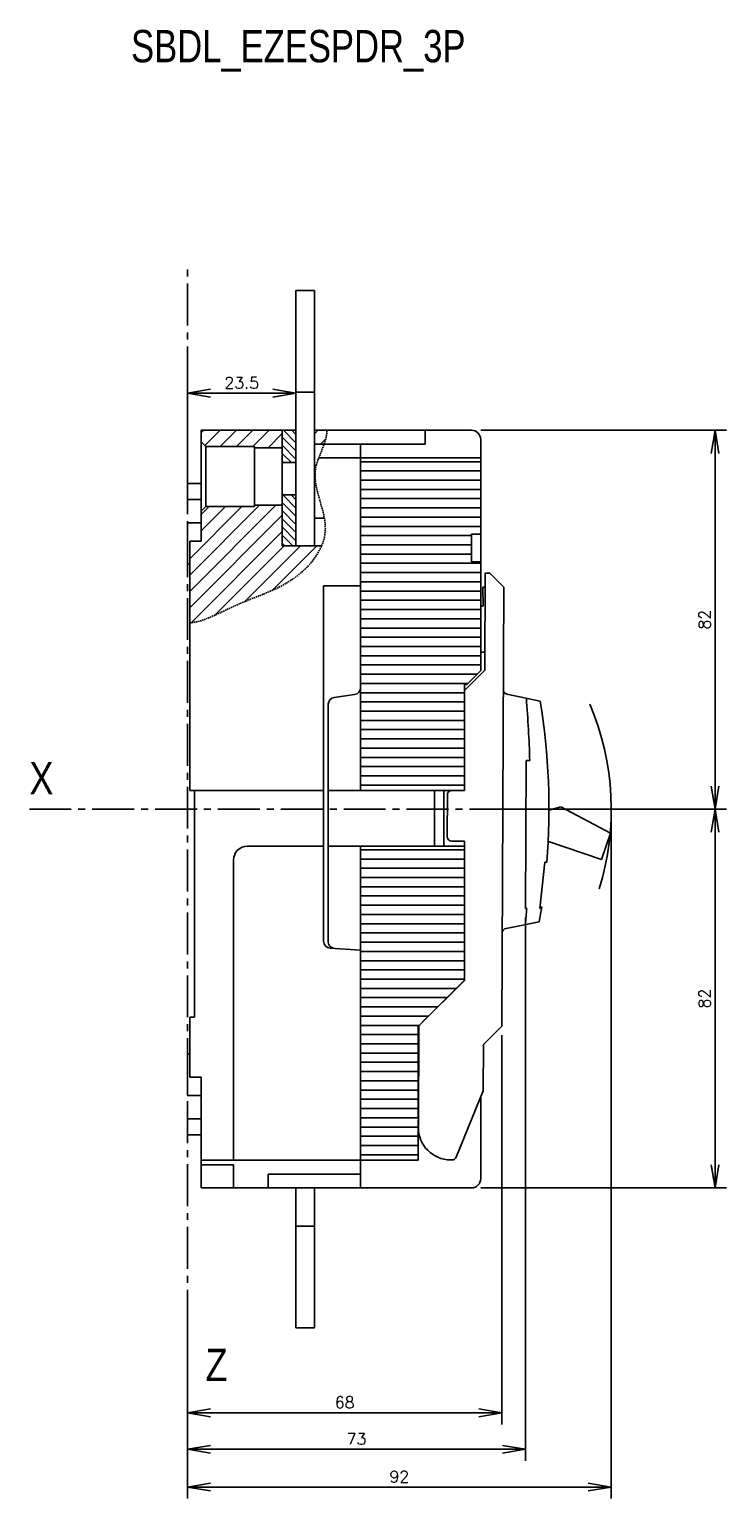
# Model space of a CAD drawing. Extents: x -741 to 1164, y -3289 to 616.
# Tile 15 of 65: x -266 to -116, y -2761 to -2443. Entities that reach past the tile are written whole.
import ezdxf

# ---------------------------------------------------------------- set-up
doc = ezdxf.new("R2010")
doc.units = 0
doc.header["$LTSCALE"] = 1.21
doc.header["$MEASUREMENT"] = 0
doc.linetypes.add('AXES2', pattern=[1.125, 0.75, -0.125, 0.125, -0.125])
doc.linetypes.add('CACHE', pattern=[0.375, 0.25, -0.125])
doc.layers.get('0').update_dxf_attribs({"linetype": 'CONTINUOUS'})
doc.layers.get('Defpoints').update_dxf_attribs({"linetype": 'CONTINUOUS'})
for name, color, linetype in [('AXE', 80, 'AXES2'), ('COTATION1', 50, 'CONTINUOUS'), ('HACHURES1', 130, 'CONTINUOUS'), ('POINTILLE_MOYEN', 141, 'CACHE')]:
    doc.layers.add(name, color=color, linetype=linetype)
doc.styles.add('ROMANS', font='romans.shx')
doc.styles.get("Standard").update_dxf_attribs({"font": 'txt', "width": 0.8})
doc.dimstyles.new('SC_DEFAUT', dxfattribs={"dimscale": 0, "dimtxt": 2.5, "dimasz": 5, "dimexe": 2.5, "dimexo": 2, "dimgap": 1, "dimtad": 1, "dimdec": 4, "dimzin": 12, "dimdsep": 46, "dimtxsty": 'ROMANS', "dimblk1": 'OPEN', "dimblk2": 'OPEN', "dimsah": 1, "dimcen": 0, "dimadec": 0, "dimazin": 0, "dimtfac": 1, "dimtdec": 4, "dimtofl": 0, "dimtmove": 0, "dimatfit": 3, "dimldrblk": 'OPEN', "dimfxl": 0, "dimtolj": 1, "dimtzin": 12, "dimarcsym": 0})

# ---------------------------------------------------------------- blocks, each defined once
blk = doc.blocks.new('_OPEN')
at = {"color": 0, "linetype": 'ByBlock'}
for p, q in [((-1, 0.167), (0, 0)), ((0, 0), (-1, -0.167)), ((0, 0), (-1, 0))]:
    blk.add_line(p, q, dxfattribs=at)
blk = doc.blocks.new('*D20')
at = {"layer": 'COTATION1', "color": 0, "lineweight": -2}
for p, q in [((-232.26, -2539.61), (-232.26, -2519.59)), ((-208.76, -2528.11), (-208.76, -2519.59)), ((-227.26, -2522.09), (-213.76, -2522.09))]:
    blk.add_line(p, q, dxfattribs=at)
at = {"layer": 'Defpoints', "color": 0}
for p in [(-208.76, -2522.09), (-208.76, -2530.11), (-232.26, -2541.61)]:
    blk.add_point(p, dxfattribs=at)
at = {"layer": 'COTATION1', "color": 0, "lineweight": -2, "xscale": 5, "yscale": 5, "zscale": 5, "rotation": 180}
blk.add_blockref('_OPEN', (-232.26, -2522.09), dxfattribs=at)
at = {"layer": 'COTATION1', "color": 0, "lineweight": -2, "xscale": 5, "yscale": 5, "zscale": 5}
blk.add_blockref('_OPEN', (-208.76, -2522.09), dxfattribs=at)
at = {"layer": 'COTATION1', "color": 0, "insert": (-220.51, -2519.84), "char_height": 2.5, "attachment_point": 5, "style": 'ROMANS'}
blk.add_mtext('\\A1;23.5', dxfattribs=at)
blk = doc.blocks.new('*D70')
at = {"layer": 'COTATION1', "color": 0, "lineweight": -2}
for p, q in [((-159.06, -2635.6), (-159.06, -2753.16)), ((-232.26, -2717.59), (-232.26, -2753.16)), ((-227.26, -2750.66), (-164.06, -2750.66))]:
    blk.add_line(p, q, dxfattribs=at)
at = {"layer": 'Defpoints', "color": 0}
for p in [(-159.06, -2633.6), (-232.26, -2715.59), (-159.06, -2750.66)]:
    blk.add_point(p, dxfattribs=at)
at = {"layer": 'COTATION1', "color": 0, "lineweight": -2, "xscale": 5, "yscale": 5, "zscale": 5, "rotation": 180}
blk.add_blockref('_OPEN', (-232.26, -2750.66), dxfattribs=at)
at = {"layer": 'COTATION1', "color": 0, "lineweight": -2, "xscale": 5, "yscale": 5, "zscale": 5}
blk.add_blockref('_OPEN', (-159.06, -2750.66), dxfattribs=at)
at = {"layer": 'COTATION1', "color": 0, "insert": (-195.66, -2748.41), "char_height": 2.5, "attachment_point": 5, "style": 'ROMANS'}
blk.add_mtext('\\A1;73', dxfattribs=at)
blk = doc.blocks.new('*D69')
at = {"layer": 'COTATION1', "color": 0, "lineweight": -2}
for p, q in [((-164.16, -2661.07), (-164.16, -2745.28)), ((-232.26, -2717.59), (-232.26, -2745.28)), ((-227.26, -2742.78), (-169.16, -2742.78))]:
    blk.add_line(p, q, dxfattribs=at)
at = {"layer": 'Defpoints', "color": 0}
for p in [(-164.16, -2659.07), (-232.26, -2715.59), (-164.16, -2742.78)]:
    blk.add_point(p, dxfattribs=at)
at = {"layer": 'COTATION1', "color": 0, "lineweight": -2, "xscale": 5, "yscale": 5, "zscale": 5, "rotation": 180}
blk.add_blockref('_OPEN', (-232.26, -2742.78), dxfattribs=at)
at = {"layer": 'COTATION1', "color": 0, "lineweight": -2, "xscale": 5, "yscale": 5, "zscale": 5}
blk.add_blockref('_OPEN', (-164.16, -2742.78), dxfattribs=at)
at = {"layer": 'COTATION1', "color": 0, "insert": (-198.21, -2740.53), "char_height": 2.5, "attachment_point": 5, "style": 'ROMANS'}
blk.add_mtext('\\A1;68', dxfattribs=at)
blk = doc.blocks.new('*D68')
at = {"layer": 'COTATION1', "color": 0, "lineweight": -2}
for p, q in [((-140.47, -2614.11), (-140.47, -2761.35)), ((-232.26, -2717.59), (-232.26, -2761.35)), ((-227.26, -2758.85), (-145.47, -2758.85))]:
    blk.add_line(p, q, dxfattribs=at)
at = {"layer": 'Defpoints', "color": 0}
for p in [(-140.47, -2612.11), (-232.26, -2715.59), (-140.47, -2758.85)]:
    blk.add_point(p, dxfattribs=at)
at = {"layer": 'COTATION1', "color": 0, "lineweight": -2, "xscale": 5, "yscale": 5, "zscale": 5, "rotation": 180}
blk.add_blockref('_OPEN', (-232.26, -2758.85), dxfattribs=at)
at = {"layer": 'COTATION1', "color": 0, "lineweight": -2, "xscale": 5, "yscale": 5, "zscale": 5}
blk.add_blockref('_OPEN', (-140.47, -2758.85), dxfattribs=at)
at = {"layer": 'COTATION1', "color": 0, "insert": (-186.37, -2756.6), "char_height": 2.5, "attachment_point": 5, "style": 'ROMANS'}
blk.add_mtext('\\A1;92', dxfattribs=at)
blk = doc.blocks.new('*D72')
at = {"layer": 'COTATION1', "color": 0, "lineweight": -2}
for p, q in [((-168.76, -2530.11), (-115.5, -2530.11)), ((-118, -2535.11), (-118, -2607.11)), ((-168.76, -2612.11), (-115.5, -2612.11))]:
    blk.add_line(p, q, dxfattribs=at)
at = {"layer": 'Defpoints', "color": 0}
for p in [(-170.76, -2530.11), (-170.76, -2612.11), (-118, -2612.11)]:
    blk.add_point(p, dxfattribs=at)
at = {"layer": 'COTATION1', "color": 0, "lineweight": -2, "xscale": 5, "yscale": 5, "zscale": 5}
for p, rotation in [((-118, -2530.11), 90), ((-118, -2612.11), 270)]:
    blk.add_blockref('_OPEN', p, dxfattribs=dict(at, rotation=rotation))
at = {"layer": 'COTATION1', "color": 0, "insert": (-120.25, -2571.11), "char_height": 2.5, "attachment_point": 5, "rotation": 90, "style": 'ROMANS'}
blk.add_mtext('\\A1;82', dxfattribs=at)
blk = doc.blocks.new('*D71')
at = {"layer": 'COTATION1', "color": 0, "lineweight": -2}
for p, q in [((-127.64, -2612.11), (-115.5, -2612.11)), ((-118, -2617.11), (-118, -2689.11)), ((-168.76, -2694.11), (-115.5, -2694.11))]:
    blk.add_line(p, q, dxfattribs=at)
at = {"layer": 'Defpoints', "color": 0}
for p in [(-129.64, -2612.11), (-170.76, -2694.11), (-118, -2694.11)]:
    blk.add_point(p, dxfattribs=at)
at = {"layer": 'COTATION1', "color": 0, "lineweight": -2, "xscale": 5, "yscale": 5, "zscale": 5}
for p, rotation in [((-118, -2612.11), 90), ((-118, -2694.11), 270)]:
    blk.add_blockref('_OPEN', p, dxfattribs=dict(at, rotation=rotation))
at = {"layer": 'COTATION1', "color": 0, "insert": (-120.25, -2653.11), "char_height": 2.5, "attachment_point": 5, "rotation": 90, "style": 'ROMANS'}
blk.add_mtext('\\A1;82', dxfattribs=at)

msp = doc.modelspace()

# ---------------------------------------------------------------- hatches: boundary and pattern name
at = {"layer": 'HACHURES1'}
h = msp.add_hatch(dxfattribs=at)
h.set_pattern_fill('ANSI31', color=256, scale=20, style=0)
h.set_pattern_definition([(45, (-83.0014, -1200), (-1.767767, 1.767767), [])])
h.paths.add_polyline_path([(-211.75972, -2530.11499), (-229.25972, -2530.11499), (-229.25972, -2532.61499), (-228.25972, -2533.61499), (-217.75972, -2533.61499), (-217.75972, -2533.88502), (-211.75972, -2533.88502)])
edge = h.paths.add_edge_path()
edge.add_line((-211.75972, -2546.34495), (-217.75972, -2546.34495))
edge.add_line((-217.75972, -2546.34495), (-217.75972, -2546.61499))
edge.add_line((-217.75972, -2546.61499), (-228.25972, -2546.61499))
edge.add_line((-228.25972, -2546.61499), (-229.25972, -2547.61499))
edge.add_line((-229.25972, -2547.61499), (-229.25972, -2554.11499))
edge.add_line((-229.25972, -2554.11499), (-231.75972, -2554.11499))
edge.add_line((-231.75972, -2554.11499), (-231.75972, -2571.78726))
edge.add_spline(control_points=[(-231.75972, -2571.78726), (-229.87812, -2571.693), (-225.89821, -2570.02594), (-220.52508, -2567.33235), (-213.78442, -2564.91839), (-207.56731, -2561.61878), (-204.07078, -2557.17662), (-203.19838, -2555.11499)], knot_values=[0, 0, 0, 0, 5.65186607, 12.553560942, 18.184800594, 27.039077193, 33.68406296, 33.68406296, 33.68406296, 33.68406296], degree=3, periodic=0)
edge.add_line((-203.19838, -2555.11499), (-211.75972, -2555.11499))
edge.add_line((-211.75972, -2555.11499), (-211.75972, -2546.34495))
edge = h.paths.add_edge_path()
edge.add_spline(control_points=[(-202.64679, -2533.11499), (-202.30236, -2532.13417), (-202.04788, -2531.13947), (-202.03569, -2530.11499)], knot_values=[56.26375763, 56.26375763, 56.26375763, 56.26375763, 59.337416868, 59.337416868, 59.337416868, 59.337416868], degree=3, periodic=0)
edge.add_line((-202.03569, -2530.11499), (-204.75972, -2530.11499))
edge.add_line((-204.75972, -2530.11499), (-204.75972, -2533.11499))
edge.add_line((-204.75972, -2533.11499), (-202.64679, -2533.11499))
h = msp.add_hatch(dxfattribs=at)
h.set_pattern_fill('ANSI31', color=256, scale=10, angle=90, style=0)
h.set_pattern_definition([(135, (62.725, -2816.6668), (-0.8838835, -0.8838835), [])])
h.paths.add_polyline_path([(-208.75972, -2530.11499), (-211.75972, -2530.11499), (-211.75972, -2537.11499), (-208.75972, -2537.11499)])
h.paths.add_polyline_path([(-208.75972, -2544.11499), (-211.75972, -2544.11499), (-211.75972, -2555.08699), (-211.73172, -2555.11499), (-208.75972, -2555.11499)])

# ---------------------------------------------------------------- linework, layer by layer
for p, q in [((-208.75972, -2530.11499), (-208.75972, -2499.86499)), ((-208.75972, -2499.86499), (-204.75972, -2499.86499)), ((-204.75972, -2555.11499), (-204.75972, -2499.86499)), ((-208.75972, -2521.86499), (-204.75972, -2521.86499)), ((-229.25972, -2554.11499), (-229.25972, -2530.11499)), ((-204.75972, -2530.11499), (-170.75972, -2530.11499)), ((-180.75972, -2530.11499), (-180.75972, -2533.11499)), ((-202.64679, -2533.11499), (-180.75972, -2533.11499)), ((-194.75972, -2608.11499), (-194.75972, -2533.11499)), ((-168.75972, -2582.11499), (-168.75972, -2532.11499)), ((-203.82934, -2536.11499), (-168.75972, -2536.11499)), ((-168.75972, -2536.91499), (-194.75972, -2536.91499)), ((-168.75972, -2538.91499), (-194.75972, -2538.91499)), ((-232.25972, -2541.61499), (-229.25972, -2541.61499)), ((-232.25972, -2541.61499), (-232.25972, -2545.11499)), ((-168.75972, -2540.91499), (-194.75972, -2540.91499)), ((-168.75972, -2542.91499), (-194.75972, -2542.91499)), ((-229.25972, -2545.11499), (-232.25972, -2545.11499)), ((-168.75972, -2544.91499), (-194.75972, -2544.91499)), ((-168.75972, -2546.91499), (-194.75972, -2546.91499)), ((-232.25972, -2550.11499), (-229.25972, -2550.11499)), ((-232.25972, -2550.11499), (-232.25972, -2559.11499)), ((-168.75972, -2548.91499), (-194.75972, -2548.91499)), ((-168.75972, -2550.91499), (-194.75972, -2550.91499)), ((-170.75972, -2552.91499), (-194.75972, -2552.91499)), ((-170.75972, -2552.61499), (-168.75972, -2552.61499)), ((-170.75972, -2558.61499), (-170.75972, -2552.61499)), ((-231.75972, -2608.11499), (-231.75972, -2554.11499)), ((-231.75972, -2554.11499), (-229.25972, -2554.11499)), ((-170.75972, -2554.91499), (-194.75972, -2554.91499)), ((-232.25972, -2559.11499), (-231.75972, -2559.11499)), ((-170.75972, -2556.91499), (-194.75972, -2556.91499)), ((-168.75972, -2558.91499), (-194.75972, -2558.91499)), ((-170.75972, -2558.61499), (-168.75972, -2558.61499)), ((-168.75972, -2560.91499), (-194.75972, -2560.91499)), ((-168.75972, -2562.91499), (-194.75972, -2562.91499)), ((-167.84503, -2582.0642), (-167.75793, -2561.06438)), ((-167.75793, -2561.06438), (-166.75794, -2561.06853)), ((-166.75794, -2561.06853), (-163.7704, -2564.08095)), ((-202.75972, -2563.77009), (-202.75972, -2640.70581)), ((-194.75972, -2563.77009), (-202.75972, -2563.77009)), ((-168.75972, -2564.91499), (-194.75972, -2564.91499)), ((-167.77037, -2564.06436), (-168.27037, -2564.06228)), ((-168.2529, -2568.16239), (-168.27037, -2564.06228)), ((-163.7704, -2564.08095), (-164.16443, -2659.08013)), ((-168.75972, -2566.91499), (-194.75972, -2566.91499)), ((-168.75972, -2568.91499), (-194.75972, -2568.91499)), ((-168.28737, -2568.16225), (-168.75972, -2568.16029)), ((-168.75972, -2570.91499), (-194.75972, -2570.91499)), ((-168.75972, -2572.91499), (-194.75972, -2572.91499)), ((-168.75972, -2574.91499), (-194.75972, -2574.91499)), ((-168.75972, -2576.91499), (-194.75972, -2576.91499)), ((-168.75972, -2578.91499), (-194.75972, -2578.91499)), ((-167.82865, -2578.11499), (-168.75972, -2578.11499)), ((-168.75972, -2580.91499), (-194.75972, -2580.91499)), ((-172.25972, -2586.44242), (-167.84503, -2582.0642)), ((-171.75972, -2585.11499), (-168.75972, -2582.11499)), ((-169.55972, -2582.91499), (-194.75972, -2582.91499)), ((-171.55972, -2584.91499), (-194.75972, -2584.91499)), ((-172.25972, -2608.11499), (-172.25972, -2585.11499)), ((-171.75972, -2585.11499), (-172.25972, -2585.11499)), ((-200.47185, -2587.931), (-196.04759, -2587.29897)), ((-172.25972, -2586.91499), (-194.75972, -2586.91499)), ((-163.06259, -2587.24486), (-155.8725, -2588.71392)), ((-201.75972, -2640.81404), (-201.75972, -2589.41593)), ((-172.25972, -2588.91499), (-194.75972, -2588.91499)), ((-172.25972, -2590.91499), (-194.75972, -2590.91499)), ((-172.25972, -2592.91499), (-194.75972, -2592.91499)), ((-172.25972, -2594.91499), (-194.75972, -2594.91499)), ((-172.25972, -2596.91499), (-194.75972, -2596.91499)), ((-172.25972, -2598.91499), (-194.75972, -2598.91499)), ((-172.25972, -2600.91499), (-194.75972, -2600.91499)), ((-172.25972, -2602.91499), (-194.75972, -2602.91499)), ((-159.05871, -2633.60109), (-158.92598, -2601.60136)), ((-158.1273, -2601.60468), (-158.92598, -2601.60136)), ((-172.25972, -2604.91499), (-194.75972, -2604.91499)), ((-172.25972, -2606.91499), (-194.75972, -2606.91499)), ((-231.75972, -2608.11499), (-202.75972, -2608.11499)), ((-230.75972, -2608.11499), (-230.75972, -2657.11499)), ((-201.75972, -2608.11499), (-172.25972, -2608.11499)), ((-178.75972, -2608.11499), (-178.75972, -2620.11499)), ((-176.75972, -2608.11499), (-176.75972, -2620.11499)), ((-175.99427, -2618.03071), (-175.95694, -2609.03079)), ((-151.39364, -2611.58499), (-153.98562, -2612.33715)), ((-140.66472, -2617.32), (-151.39364, -2611.58499)), ((-219.25972, -2620.11499), (-202.75972, -2620.11499)), ((-201.75972, -2620.11499), (-172.25972, -2620.11499)), ((-194.75972, -2694.11499), (-194.75972, -2620.11499)), ((-172.25528, -2619.04623), (-174.99843, -2619.03485)), ((-172.25972, -2649.11499), (-172.25528, -2619.04623)), ((-154.25562, -2619.06233), (-142.58482, -2623.00448)), ((-142.58482, -2623.00448), (-140.66472, -2617.32)), ((-222.25972, -2688.11499), (-222.25972, -2623.11499)), ((-172.25972, -2620.91499), (-194.75972, -2620.91499)), ((-172.25972, -2622.91499), (-194.75972, -2622.91499)), ((-172.25972, -2624.91499), (-194.75972, -2624.91499)), ((-154.89726, -2623.61826), (-155.98095, -2633.61385)), ((-154.4386, -2623.62016), (-154.89726, -2623.61826)), ((-172.25972, -2626.91499), (-194.75972, -2626.91499)), ((-172.25972, -2628.91499), (-194.75972, -2628.91499)), ((-172.25972, -2630.91499), (-194.75972, -2630.91499)), ((-172.25972, -2632.91499), (-194.75972, -2632.91499)), ((-172.25972, -2634.91499), (-194.75972, -2634.91499)), ((-158.79308, -2633.60219), (-159.05871, -2633.60109)), ((-155.54179, -2633.22619), (-155.98095, -2633.61385)), ((-172.25972, -2636.91499), (-194.75972, -2636.91499)), ((-172.25972, -2638.91499), (-194.75972, -2638.91499)), ((-163.27278, -2637.92287), (-156.07076, -2636.51351)), ((-201.35328, -2642.20289), (-194.75972, -2642.61499)), ((-172.25972, -2640.91499), (-194.75972, -2640.91499)), ((-172.25972, -2642.91499), (-194.75972, -2642.91499)), ((-172.25972, -2644.91499), (-194.75972, -2644.91499)), ((-172.25972, -2646.91499), (-194.75972, -2646.91499)), ((-172.25972, -2648.91499), (-194.75972, -2648.91499)), ((-174.05972, -2650.91499), (-194.75972, -2650.91499)), ((-182.16427, -2659.00547), (-172.12288, -2649.04704)), ((-178.05972, -2654.91499), (-172.25972, -2649.11499)), ((-176.05972, -2652.91499), (-194.75972, -2652.91499)), ((-178.05972, -2654.91499), (-194.75972, -2654.91499)), ((-231.75972, -2670.11499), (-231.75972, -2657.11499)), ((-231.75972, -2657.11499), (-230.75972, -2657.11499)), ((-180.05972, -2656.91499), (-194.75972, -2656.91499)), ((-182.05972, -2658.91499), (-180.46152, -2657.31679)), ((-180.05972, -2656.91499), (-178.55972, -2655.41499)), ((-182.05972, -2658.91499), (-194.75972, -2658.91499)), ((-182.25972, -2660.91499), (-194.75972, -2660.91499)), ((-182.25972, -2659.11499), (-182.15724, -2659.01251)), ((-182.25972, -2678.91499), (-182.25972, -2659.11499)), ((-182.25552, -2681.00528), (-182.16427, -2659.00547)), ((-164.16443, -2659.08013), (-168.18098, -2663.06351)), ((-182.25972, -2662.91499), (-194.75972, -2662.91499)), ((-168.18098, -2663.06351), (-168.22246, -2673.06342)), ((-232.25972, -2665.11499), (-232.25972, -2674.11499)), ((-232.25972, -2665.11499), (-231.75972, -2665.11499)), ((-182.25972, -2664.91499), (-194.75972, -2664.91499)), ((-182.25972, -2666.91499), (-194.75972, -2666.91499)), ((-229.25972, -2670.11499), (-231.75972, -2670.11499)), ((-229.25972, -2694.11499), (-229.25972, -2670.11499)), ((-182.25972, -2668.91499), (-194.75972, -2668.91499)), ((-182.25972, -2670.91499), (-194.75972, -2670.91499)), ((-232.25972, -2674.11499), (-229.25972, -2674.11499)), ((-182.25972, -2672.91499), (-194.75972, -2672.91499)), ((-168.22246, -2673.06342), (-174.03057, -2687.41084)), ((-182.25972, -2674.91499), (-194.75972, -2674.91499)), ((-182.25972, -2676.91499), (-194.75972, -2676.91499)), ((-168.75972, -2674.39058), (-168.75972, -2692.11499)), ((-232.25972, -2682.61499), (-232.25972, -2679.11499)), ((-229.25972, -2679.11499), (-232.25972, -2679.11499)), ((-182.25972, -2678.91499), (-194.75972, -2678.91499)), ((-182.25972, -2680.91499), (-182.25972, -2679.41499)), ((-232.25972, -2682.61499), (-229.25972, -2682.61499)), ((-182.25972, -2680.91499), (-194.75972, -2680.91499)), ((-182.25972, -2682.91499), (-194.75972, -2682.91499)), ((-182.25972, -2688.11499), (-182.25972, -2681.00528)), ((-182.25972, -2684.91499), (-194.75972, -2684.91499)), ((-182.25972, -2686.91499), (-194.75972, -2686.91499)), ((-229.25972, -2688.11499), (-182.25972, -2688.11499)), ((-229.25972, -2689.11499), (-222.25972, -2689.11499)), ((-222.25972, -2689.11499), (-222.25972, -2694.11499)), ((-174.96165, -2688.0356), (-175.28461, -2688.03426)), ((-194.75972, -2691.11499), (-214.75972, -2691.11499)), ((-214.75972, -2694.11499), (-214.75972, -2691.11499)), ((-229.25972, -2694.11499), (-170.75972, -2694.11499)), ((-208.75972, -2724.36499), (-208.75972, -2694.11499)), ((-204.75972, -2724.36499), (-204.75972, -2694.11499)), ((-208.75972, -2702.36499), (-204.75972, -2702.36499)), ((-208.75972, -2724.36499), (-204.75972, -2724.36499))]:
    msp.add_line(p, q)
at = {"color": 7, "linetype": 'Continuous'}
for p, q in [((-229.25972, -2554.11499), (-229.25972, -2530.11499)), ((-208.75972, -2530.11499), (-229.25972, -2530.11499)), ((-211.75972, -2555.11499), (-211.75972, -2530.11499)), ((-208.75972, -2555.11499), (-208.75972, -2530.11499)), ((-202.03569, -2530.11499), (-204.75972, -2530.11499)), ((-229.25972, -2532.61499), (-228.25972, -2533.61499)), ((-228.25972, -2533.61499), (-228.25972, -2546.61499)), ((-217.75972, -2533.61499), (-228.25972, -2533.61499)), ((-217.75972, -2546.61499), (-217.75972, -2533.61499)), ((-211.75972, -2533.88502), (-217.75972, -2533.88502)), ((-202.64679, -2533.11499), (-204.75972, -2533.11499)), ((-208.75972, -2537.11499), (-211.75972, -2537.11499)), ((-232.25972, -2541.61499), (-229.25972, -2541.61499)), ((-232.25972, -2541.61499), (-232.25972, -2545.11499)), ((-229.25972, -2547.61499), (-228.25972, -2546.61499)), ((-217.75972, -2546.61499), (-228.25972, -2546.61499)), ((-211.75972, -2546.34495), (-217.75972, -2546.34495)), ((-208.75972, -2544.11499), (-211.75972, -2544.11499)), ((-232.25972, -2550.11499), (-232.25972, -2559.11499)), ((-202.61422, -2549.11499), (-204.75972, -2549.11499)), ((-231.75972, -2554.11499), (-229.25972, -2554.11499)), ((-231.75972, -2571.78726), (-231.75972, -2554.11499)), ((-203.19838, -2555.11499), (-211.75972, -2555.11499)), ((-232.25972, -2559.11499), (-231.75972, -2559.11499))]:
    msp.add_line(p, q, dxfattribs=at)
at = {"color": 2, "linetype": 'Continuous'}
msp.add_line((-211.75972, -2555.08699), (-211.73172, -2555.11499), dxfattribs=at)
for centre, radius, start, end in [((-170.75972, -2532.11499), 2, 0, 90), ((-200.25972, -2589.41593), 1.5, 98.1301024, 180), ((-196.25972, -2585.81404), 1.5, 278.1301024, 0), ((-162.86241, -2586.2651), 1, 179.7623594, 258.452427), ((-458.59403, -2611.35854), 300.625, 1.8593051, 4.4369712), ((-297.77291, -2612.02557), 143.8025, 355.375302, 9.3293213), ((-175.06461, -2608.98982), 0.89328, 101.6628201, 182.6286777), ((-219.25972, -2623.11499), 3, 90, 180), ((-174.99428, -2618.03486), 1, 179.7623594, 269.7623594), ((-458.59403, -2611.35854), 300.625, 355.0877477, 355.7567309), ((-297.77291, -2612.02557), 143.8025, 350.1953975, 351.5220533), ((-163.08074, -2638.90426), 1, 101.0722919, 179.7623594), ((-201.25972, -2640.70581), 1.5, 180, 266.4236656), ((-200.25972, -2640.81404), 1.5, 180, 252.2528614), ((-175.25558, -2681.03432), 7, 179.7623594, 269.7623594), ((-174.9575, -2687.03561), 1, 269.7623594, 337.96095), ((-170.75972, -2692.11499), 2, 270, 0)]:
    msp.add_arc(centre, radius, start, end)
at = {"layer": 'AXE', "ltscale": 10}
for p, q in [((-232.25972, -2738.8533), (-232.25972, -2494.5579)), ((-266.48136, -2612.11499), (-133.31335, -2612.11499))]:
    msp.add_line(p, q, dxfattribs=at)
at = {"layer": 'COTATION1'}
msp.add_arc((-198.25972, -2612.11499), 57.78737, 342.5997436, 23.1520227, dxfattribs=at)
at = {"layer": 'POINTILLE_MOYEN', "start_tangent": (0.998747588, 0.05003254), "end_tangent": (0.011894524, 0.999929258)}
msp.add_spline([(-231.75972, -2571.78726), (-226.34931, -2570.15291), (-220.07482, -2567.27815), (-214.84609, -2565.18742), (-207.26443, -2560.61395), (-202.42784, -2552.12034), (-204.51934, -2538.53058), (-202.03569, -2530.11499)], degree=3, dxfattribs=at)

# ---------------------------------------------------------------- texts
at = {"insert": (-244.4616, -2443.47316), "char_height": 7, "width": 33.1496742, "attachment_point": 1}
msp.add_mtext('SBDL_EZESPDR_3P', dxfattribs=at)
at = {"layer": 'AXE', "ltscale": 10, "char_height": 7, "width": 3.0661, "attachment_point": 1}
for s, insert in [('{\\fArial|b0|i0|c0|p34;X}', (-266.48136, -2601.94528)), ('{\\fArial|b0|i0|c0|p34;Z}', (-228.35592, -2728.914))]:
    msp.add_mtext(s, dxfattribs=dict(at, insert=insert))

# ---------------------------------------------------------------- dimensions: what is measured, and where the dimension line sits
at = {"layer": 'COTATION1'}
for base, p1, p2, override, picture, middle in [((-208.75972, -2522.08832), (-232.25972, -2541.61499), (-208.75972, -2530.11499), {"dimscale": 1, "dimdec": 1}, '*D20', (-220.50972, -2519.83832)), ((-140.47235, -2758.84603), (-232.25972, -2715.58639), (-140.47235, -2612.11499), {"dimscale": 1, "dimdec": 0}, '*D68', (-186.36603, -2756.59603)), ((-159.05871, -2750.65838), (-232.25972, -2715.58639), (-159.05871, -2633.60109), {"dimscale": 1, "dimdec": 0}, '*D70', (-195.65921, -2748.40838)), ((-164.1644, -2742.7797), (-232.25972, -2715.58639), (-164.1644, -2659.07329), {"dimscale": 1, "dimdec": 0}, '*D69', (-198.21206, -2740.5297))]:
    dim = msp.add_linear_dim(base=base, p1=p1, p2=p2, dimstyle='SC_DEFAUT', override=override, dxfattribs=at)
    dim.commit()
    dim.dimension.update_dxf_attribs({"geometry": picture, "text_midpoint": middle})
for base, p1, p2, picture, middle in [((-118.00253, -2612.11499), (-170.75972, -2530.11499), (-170.75972, -2612.11499), '*D72', (-120.25253, -2571.11499)), ((-118.00253, -2694.11499), (-129.63815, -2612.11499), (-170.75972, -2694.11499), '*D71', (-120.25253, -2653.11499))]:
    dim = msp.add_linear_dim(base=base, p1=p1, p2=p2, angle=90, dimstyle='SC_DEFAUT', override={"dimscale": 1, "dimdec": 1}, dxfattribs=at)
    dim.commit()
    dim.dimension.update_dxf_attribs({"geometry": picture, "text_midpoint": middle})

doc.saveas('drawing.dxf')
